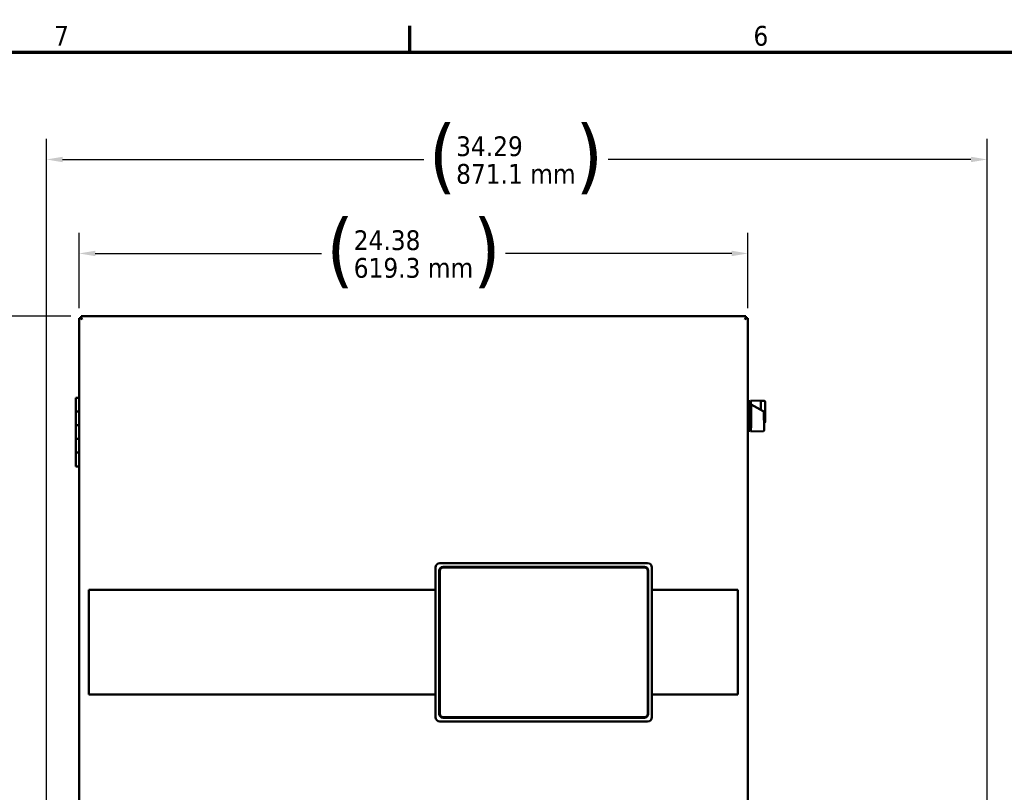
# Model space of a CAD drawing. Header units: inches. Extents: x 1 to 203, y 4 to 128.
# Tile 76 of 112: x 37 to 73, y 99 to 127. Entities that reach past the tile are written whole.
import ezdxf

# ---------------------------------------------------------------- set-up
doc = ezdxf.new("R2010")
doc.units = ezdxf.units.IN
doc.header["$LTSCALE"] = 6
doc.header["$MEASUREMENT"] = 0
for name, color, linetype, lineweight in [('Border (ANSI)', 7, 'Continuous', 70), ('Dimension (ANSI)', 7, 'Continuous', 25), ('Visible (ANSI)', 7, 'Continuous', 50)]:
    doc.layers.add(name, color=color, linetype=linetype, lineweight=lineweight)
doc.styles.add('Dimension Text', font='tahoma.ttf')
doc.dimstyles.new('Dual Dimension', dxfattribs={"dimscale": 6, "dimtxt": 0.12, "dimasz": 0.098425, "dimexe": 0.125, "dimexo": 0.0625, "dimgap": 0.031496, "dimtad": 0, "dimtih": 1, "dimtoh": 1, "dimrnd": 1e-08, "dimzin": 4, "dimdsep": 46, "dimtxsty": 'Dimension Text', "dimcen": 0.09, "dimdle": 0.393701, "dimclrd": 256, "dimclre": 256, "dimclrt": 256, "dimadec": 0, "dimazin": 1, "dimtfac": 1, "dimtofl": 0, "dimtmove": 0, "dimatfit": 3, "dimfxl": 1, "dimtolj": 1, "dimtzin": 4, "dimlwd": -1, "dimlwe": -1, "dimarcsym": 0})

# ---------------------------------------------------------------- blocks, each defined once
blk = doc.blocks.new('Borders Default Border')
at = {"layer": 'Border (ANSI)'}
blk.add_line((8.5, 21), (8.5, 21.16), dxfattribs=at)
at = {"layer": 'Border (ANSI)', "flags": 128}
blk.add_lwpolyline([(0.5, 1), (0.5, 21), (33.5, 21), (33.5, 1), (0.5, 1)], dxfattribs=at)
at = {"layer": 'Border (ANSI)', "char_height": 0.12, "attachment_point": 7, "style": 'Dimension Text'}
for s, insert in [('7', (6.3378, 21.04)), ('6', (10.5867, 21.0375))]:
    blk.add_mtext(s, dxfattribs=dict(at, insert=insert))
blk = doc.blocks.new('*D6')
at = {"layer": 'Defpoints', "color": 0, "transparency": 16777216}
for p in [(32.398, 116.38), (39.01, 116.38), (41.129, 40.181)]:
    blk.add_point(p, dxfattribs=at)
at = {"layer": 'Dimension (ANSI)', "transparency": 16777216}
for p, q in [((38.635, 116.38), (31.648, 116.38)), ((32.398, 115.789), (32.398, 79.897)), ((32.398, 40.772), (32.398, 76.664)), ((40.754, 40.181), (31.648, 40.181))]:
    blk.add_line(p, q, dxfattribs=at)
for points in [[(32.299, 115.789), (32.496, 115.789), (32.398, 116.38)], [(32.299, 40.772), (32.496, 40.772), (32.398, 40.181)]]:
    blk.add_solid(points, dxfattribs=at)
at = {"layer": 'Dimension (ANSI)', "transparency": 16777216, "insert": (32.398, 78.28), "char_height": 0.72, "attachment_point": 5, "style": 'Dimension Text'}
blk.add_mtext('\\A1;{\\H3.0x;(}\\S76.20^ 1935.4 mm;{\\H3.0x;)}', dxfattribs=at)
blk = doc.blocks.new('*D9')
at = {"layer": 'Defpoints', "color": 0, "transparency": 16777216}
for p in [(63.319, 118.668), (38.936, 116.305), (63.319, 116.305)]:
    blk.add_point(p, dxfattribs=at)
at = {"layer": 'Dimension (ANSI)', "transparency": 16777216}
for p, q in [((38.936, 116.68), (38.936, 119.418)), ((63.319, 116.68), (63.319, 119.418)), ((39.526, 118.668), (47.771, 118.668)), ((62.728, 118.668), (54.483, 118.668))]:
    blk.add_line(p, q, dxfattribs=at)
for points in [[(39.526, 118.766), (39.526, 118.569), (38.936, 118.668)], [(62.728, 118.766), (62.728, 118.569), (63.319, 118.668)]]:
    blk.add_solid(points, dxfattribs=at)
at = {"layer": 'Dimension (ANSI)', "transparency": 16777216, "insert": (51.127, 118.668), "char_height": 0.72, "attachment_point": 5, "style": 'Dimension Text'}
blk.add_mtext('\\A1;{\\H3.0x;(}\\S24.38^ 619.3 mm;{\\H3.0x;)}', dxfattribs=at)
blk = doc.blocks.new('*D10')
at = {"layer": 'Defpoints', "color": 0, "transparency": 16777216}
for p in [(72.039, 122.092), (37.745, 97.052), (72.039, 95.276)]:
    blk.add_point(p, dxfattribs=at)
at = {"layer": 'Dimension (ANSI)', "transparency": 16777216}
for p, q in [((37.745, 97.427), (37.745, 122.842)), ((72.039, 95.651), (72.039, 122.842)), ((38.335, 122.092), (51.501, 122.092)), ((71.449, 122.092), (58.218, 122.092))]:
    blk.add_line(p, q, dxfattribs=at)
for points in [[(38.335, 122.19), (38.335, 121.993), (37.745, 122.092)], [(71.449, 122.19), (71.449, 121.993), (72.039, 122.092)]]:
    blk.add_solid(points, dxfattribs=at)
at = {"layer": 'Dimension (ANSI)', "transparency": 16777216, "insert": (54.859, 122.092), "char_height": 0.72, "attachment_point": 5, "style": 'Dimension Text'}
blk.add_mtext('\\A1;{\\H3.0x;(}\\S34.29^ 871.1 mm;{\\H3.0x;)}', dxfattribs=at)

msp = doc.modelspace()

# ---------------------------------------------------------------- linework, layer by layer
at = {"layer": 'Visible (ANSI)'}
for p, q in [((38.9356, 44.0556), (38.9356, 116.3055)), ((38.9782, 116.3055), (38.9356, 116.3055)), ((39.0095, 116.3055), (38.9782, 116.3055)), ((39.0095, 116.3055), (39.0096, 116.3055)), ((39.0095, 116.3055), (39.0486, 116.2664)), ((39.0096, 116.3054), (39.0096, 116.3055)), ((39.0097, 116.3796), (63.2445, 116.3796)), ((39.0097, 116.337), (39.0097, 116.3796)), ((39.0097, 116.3057), (39.0097, 116.337)), ((39.0097, 116.3057), (39.0097, 116.3056)), ((39.0488, 116.2666), (39.0097, 116.3057)), ((39.0098, 116.3056), (39.0097, 116.3056)), ((63.2445, 116.3057), (63.2054, 116.2666)), ((63.2056, 116.2664), (63.2447, 116.3055)), ((63.2444, 116.3056), (63.2445, 116.3056)), ((63.2445, 116.337), (63.2445, 116.3796)), ((63.2445, 116.3057), (63.2445, 116.337)), ((63.2445, 116.3057), (63.2445, 116.3056)), ((63.2446, 116.3054), (63.2446, 116.3055)), ((63.2447, 116.3055), (63.2446, 116.3055)), ((63.2447, 116.3055), (63.2761, 116.3055)), ((63.2761, 116.3055), (63.3186, 116.3055)), ((63.3186, 116.3055), (63.3186, 44.0556)), ((39.0486, 116.2664), (39.0488, 116.2662)), ((39.049, 116.2664), (39.0488, 116.2666)), ((39.0488, 116.2662), (39.049, 116.2662)), ((39.049, 116.2664), (39.049, 116.2662)), ((63.2054, 116.2666), (63.2052, 116.2664)), ((63.2052, 116.2662), (63.2052, 116.2664)), ((63.2054, 116.2662), (63.2052, 116.2662)), ((63.2054, 116.2662), (63.2056, 116.2664)), ((38.9356, 113.4106), (38.8186, 113.4106)), ((38.8186, 113.4106), (38.8186, 112.9106)), ((63.3795, 113.2869), (63.3186, 113.2889)), ((63.3795, 112.1992), (63.3795, 113.2869)), ((63.3952, 113.2701), (63.3795, 113.2869)), ((63.3952, 112.2161), (63.3952, 113.2701)), ((63.4188, 113.2037), (63.3952, 113.2037)), ((63.4188, 113.31), (63.4188, 113.1839)), ((63.4188, 113.31), (63.785, 113.2982)), ((63.4207, 113.1774), (63.4188, 113.1785)), ((63.4188, 113.1785), (63.4188, 113.1774)), ((63.4188, 113.1774), (63.4207, 113.1774)), ((63.4425, 113.1841), (63.4425, 112.308)), ((63.8689, 112.9186), (63.4425, 113.1648)), ((63.785, 112.9671), (63.785, 113.2982)), ((63.7889, 113.2706), (63.785, 113.2706)), ((63.7889, 113.1761), (63.7889, 113.2942)), ((63.907, 113.2942), (63.7889, 113.2942)), ((63.7889, 113.1761), (63.7889, 112.9648)), ((63.9464, 113.2549), (63.9464, 113.1761)), ((63.9464, 113.1761), (63.9464, 112.6171)), ((38.9356, 112.9106), (38.8186, 112.9106)), ((38.8186, 112.9106), (38.8186, 112.4106)), ((38.9356, 112.9106), (38.8186, 112.9106)), ((63.8689, 112.9186), (63.9024, 112.8993)), ((63.9024, 112.6171), (63.9024, 112.8993)), ((38.9356, 112.4106), (38.8186, 112.4106)), ((38.9356, 112.4106), (38.8186, 112.4106)), ((38.8186, 112.4106), (38.8186, 111.9106)), ((63.907, 112.5537), (63.907, 112.3297)), ((63.9464, 112.6171), (63.9464, 112.5383)), ((63.3795, 112.1992), (63.3186, 112.1972)), ((63.3952, 112.2161), (63.3795, 112.1992)), ((63.4188, 112.2824), (63.3952, 112.2824)), ((63.4188, 112.3082), (63.4188, 112.1761)), ((63.8689, 112.1907), (63.4188, 112.1761)), ((63.907, 112.23), (63.907, 112.3297)), ((38.9356, 111.9106), (38.8186, 111.9106)), ((38.8186, 111.9106), (38.8186, 111.4106)), ((38.9356, 111.9106), (38.8186, 111.9106)), ((38.9356, 111.4106), (38.8186, 111.4106)), ((38.9356, 111.4106), (38.8186, 111.4106)), ((38.8186, 111.4106), (38.8186, 110.9106)), ((38.9356, 110.9106), (38.8186, 110.9106)), ((52.0883, 107.3835), (59.6633, 107.3835)), ((51.9309, 107.2261), (51.9309, 101.7731)), ((52.0654, 107.1091), (52.0657, 107.1089)), ((52.0654, 101.89), (52.0654, 107.1091)), ((52.0657, 101.8903), (52.0657, 107.1089)), ((52.0854, 107.1091), (52.0854, 106.4089)), ((52.2032, 107.2469), (59.5483, 107.2469)), ((52.2035, 107.2466), (59.548, 107.2466)), ((59.548, 107.2272), (52.2035, 107.2272)), ((59.6661, 106.4089), (59.6661, 107.1091)), ((59.6861, 107.1091), (59.6858, 107.1089)), ((59.6858, 107.1089), (59.6858, 101.8903)), ((59.6861, 107.1091), (59.6861, 101.89)), ((59.8206, 107.2261), (59.8206, 101.7731)), ((39.2986, 106.412), (39.2986, 102.602)), ((51.9309, 106.412), (39.2986, 106.412)), ((52.0657, 106.412), (52.0654, 106.412)), ((52.0854, 106.4089), (52.0854, 102.5821)), ((59.6661, 102.5821), (59.6661, 106.4089)), ((59.6861, 106.412), (59.6858, 106.412)), ((62.9556, 106.412), (59.8206, 106.412)), ((62.9556, 102.602), (62.9556, 106.412)), ((39.2986, 102.602), (51.9309, 102.602)), ((52.0654, 102.602), (52.0657, 102.602)), ((52.0854, 102.5821), (52.0854, 101.8906)), ((59.6661, 101.8906), (59.6661, 102.5821)), ((59.6858, 102.602), (59.6861, 102.602)), ((59.8206, 102.602), (62.9556, 102.602)), ((52.0654, 101.89), (52.0657, 101.8903)), ((59.6633, 101.6157), (52.0883, 101.6157)), ((59.5483, 101.7523), (52.2032, 101.7523)), ((52.2035, 101.7725), (59.548, 101.7725)), ((59.548, 101.7525), (52.2035, 101.7525)), ((59.6861, 101.89), (59.6858, 101.8903))]:
    msp.add_line(p, q, dxfattribs=at)
for centre, radius, start, end in [((63.907, 113.2549), 0.0394, 0, 90), ((63.907, 112.5383), 0.0394, 270, 0), ((52.2035, 107.1091), 0.1181, 90, 180), ((59.548, 107.1091), 0.1181, 0, 90), ((52.2035, 101.8906), 0.1181, 180, 270), ((59.548, 101.8906), 0.1181, 270, 0)]:
    msp.add_arc(centre, radius, start, end, dxfattribs=at)
for centre, major_axis, ratio, start_param, end_param in [((52.0885, 107.2259), (-0.1115, 0.1115), 0.9987828, 5.4983961, 7.0679745), ((59.6631, 107.2259), (0.1115, 0.1115), 0.9987828, 5.4983961, 7.0679745), ((52.2033, 107.1091), (0.0975, -0.0975), 0.9996955, 2.3563468, 3.9268385), ((52.2035, 107.1088), (0.0975, -0.0975), 0.9996955, 2.3563468, 3.9268385), ((59.548, 107.1088), (-0.0975, -0.0975), 0.9996955, 2.3563468, 3.9268385), ((59.5483, 107.1091), (-0.0975, -0.0975), 0.9996955, 2.3563468, 3.9268385), ((52.0885, 101.7733), (-0.1115, -0.1115), 0.9987828, 5.4983961, 7.0679745), ((52.2033, 101.8901), (0.0975, 0.0975), 0.9996955, 2.3563468, 3.9268385), ((52.2035, 101.8904), (0.0975, 0.0975), 0.9996955, 2.3563468, 3.9268385), ((59.548, 101.8904), (-0.0975, 0.0975), 0.9996955, 2.3563468, 3.9268385), ((59.5483, 101.8901), (-0.0975, 0.0975), 0.9996955, 2.3563468, 3.9268385), ((59.6631, 101.7733), (0.1115, -0.1115), 0.9987828, 5.4983961, 7.0679745)]:
    msp.add_ellipse(centre, major_axis=major_axis, ratio=ratio, start_param=start_param, end_param=end_param, dxfattribs=at)
for points in [[(38.9782, 116.3055), (38.9981, 116.2924), (39.0232, 116.2795), (39.0486, 116.2664)], [(39.0097, 116.337), (39.0228, 116.3171), (39.0357, 116.292), (39.0488, 116.2666)], [(63.2445, 116.337), (63.2314, 116.3171), (63.2185, 116.292), (63.2054, 116.2666)], [(63.2761, 116.3055), (63.2562, 116.2924), (63.2311, 116.2795), (63.2056, 116.2664)]]:
    msp.add_open_spline(points, degree=3, dxfattribs=at)
for points, knots in [([(63.4425, 113.1841), (63.4385, 113.1841), (63.4346, 113.184), (63.4267, 113.184), (63.4228, 113.1839), (63.4188, 113.1839)], [-0.060040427, -0.060040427, -0.060040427, -0.060040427, -0.030020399, -0.030020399, -0.000001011, -0.000001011, -0.000001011, -0.000001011]), ([(63.9024, 112.6171), (63.9024, 112.6054), (63.9036, 112.5928), (63.906, 112.5713), (63.907, 112.562), (63.907, 112.5537)], [0.34662963, 0.34662963, 0.34662963, 0.34662963, 0.4359606, 0.4359606, 0.50902356, 0.50902356, 0.50902356, 0.50902356]), ([(63.4188, 112.3082), (63.4228, 112.3082), (63.4267, 112.3082), (63.4346, 112.3081), (63.4385, 112.308), (63.4425, 112.308)], [-0.060039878, -0.060039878, -0.060039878, -0.060039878, -0.030020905, -0.030020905, -0.000001, -0.000001, -0.000001, -0.000001]), ([(63.907, 112.23), (63.907, 112.2276), (63.9068, 112.2252), (63.9056, 112.2187), (63.9042, 112.2147), (63.9002, 112.2074), (63.8975, 112.2041), (63.8915, 112.1984), (63.8879, 112.196), (63.8794, 112.1921), (63.8741, 112.1908), (63.8689, 112.1907)], [0, 0, 0, 0, 0.0184322, 0.0184322, 0.05006489, 0.05006489, 0.08169756, 0.08169756, 0.11333024, 0.11333024, 0.15315984, 0.15315984, 0.15315984, 0.15315984])]:
    msp.add_open_spline(points, degree=3, knots=knots, dxfattribs=at)

# ---------------------------------------------------------------- block references
at = {"xscale": 6, "yscale": 6, "zscale": 6}
msp.add_blockref('Borders Default Border', (0, 0), dxfattribs=at)

# ---------------------------------------------------------------- dimensions: what is measured, and where the dimension line sits
at = {"layer": 'Dimension (ANSI)'}
for base, p1, p2, text, picture, middle in [((72.0391, 122.0918), (37.7446, 97.0525), (72.0391, 95.2756), '{\\H3.0x;(}\\S<>^ 871.1 mm;{\\H3.0x;)}', '*D10', (54.8594, 122.0918)), ((63.3186, 118.6677), (38.9356, 116.3055), (63.3186, 116.3055), '{\\H3.0x;(}\\S<>^ 619.3 mm;{\\H3.0x;)}', '*D9', (51.1271, 118.6677))]:
    dim = msp.add_linear_dim(base=base, p1=p1, p2=p2, text=text, dimstyle='Dual Dimension', override={"dimgap": 0.031496, "dimtih": 0, "dimtoh": 0, "dimdec": 2, "dimpost": '\\X', "dimtol": 0, "dimlim": 0, "dimtp": 0, "dimtm": 0, "dimtdec": 2, "dimatfit": 1}, dxfattribs=at)
    dim.commit()
    dim.dimension.update_dxf_attribs({"geometry": picture, "text_midpoint": middle, "dimtype": 160})
dim = msp.add_linear_dim(base=(32.3977, 116.3796), p1=(41.1294, 40.1811), p2=(39.0097, 116.3796), angle=90, text='{\\H3.0x;(}\\S<>^ 1935.4 mm;{\\H3.0x;)}', dimstyle='Dual Dimension', override={"dimgap": 0.031496, "dimdec": 2, "dimpost": '\\X', "dimtol": 0, "dimlim": 0, "dimtp": 0, "dimtm": 0, "dimtdec": 2, "dimatfit": 1}, dxfattribs=at)
dim.commit()
dim.dimension.update_dxf_attribs({"geometry": '*D6', "text_midpoint": (32.3977, 78.2803), "dimtype": 160})

doc.saveas('drawing.dxf')
